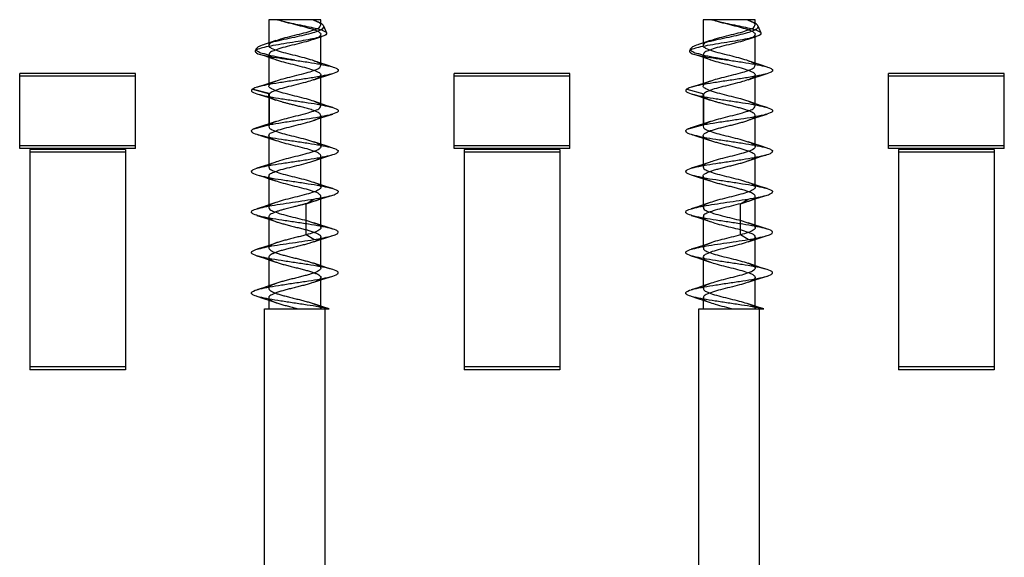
# Model space of a CAD drawing. Header units: millimetres. Extents: x 34 to 284, y 107 to 342.
# Tile 3 of 5: x 81 to 115, y 207 to 226. Entities that reach past the tile are written whole.
import ezdxf

# ---------------------------------------------------------------- set-up
doc = ezdxf.new("R2010")
doc.units = ezdxf.units.MM
doc.header["$LTSCALE"] = 29.133641
doc.layers.get('0').update_dxf_attribs({"linetype": 'CONTINUOUS'})

msp = doc.modelspace()

# ---------------------------------------------------------------- linework, layer by layer
at = {"color": 7}
for p, q in [((89.876, 225.662), (89.876, 224.773)), ((91.676, 225.662), (89.876, 225.662)), ((91.45, 225.635), (91.435, 225.64)), ((91.676, 225.473), (91.676, 225.662)), ((91.768, 225.449), (91.872, 225.204)), ((104.876, 225.662), (104.876, 224.773)), ((106.676, 225.662), (104.876, 225.662)), ((106.449, 225.635), (106.435, 225.64)), ((106.676, 225.473), (106.676, 225.662)), ((106.767, 225.449), (106.872, 225.204)), ((91.676, 224.073), (91.676, 225.152)), ((106.676, 224.073), (106.676, 225.152)), ((89.446, 224.658), (89.411, 224.577)), ((89.876, 224.452), (89.876, 223.374)), ((104.445, 224.658), (104.41, 224.577)), ((104.876, 224.452), (104.876, 223.374)), ((81.275, 221.304), (81.275, 223.804)), ((85.275, 223.804), (81.275, 223.804)), ((85.275, 221.304), (85.275, 223.804)), ((91.676, 222.674), (91.676, 223.753)), ((96.275, 221.304), (96.275, 223.804)), ((100.275, 223.804), (96.275, 223.804)), ((100.275, 221.304), (100.275, 223.804)), ((106.676, 222.674), (106.676, 223.753)), ((111.275, 221.304), (111.275, 223.804)), ((115.275, 223.804), (111.275, 223.804)), ((115.275, 221.304), (115.275, 223.804)), ((81.277, 221.204), (81.277, 223.704)), ((85.277, 223.704), (81.277, 223.704)), ((85.277, 221.204), (85.277, 223.704)), ((96.277, 221.204), (96.277, 223.704)), ((100.277, 223.704), (96.277, 223.704)), ((100.277, 221.204), (100.277, 223.704)), ((111.277, 221.204), (111.277, 223.704)), ((115.277, 223.704), (111.277, 223.704)), ((115.277, 221.204), (115.277, 223.704)), ((89.89, 223.105), (89.309, 223.265)), ((89.314, 223.262), (89.899, 223.102)), ((89.876, 223.051), (89.876, 221.973)), ((89.899, 222.023), (89.899, 223.102)), ((104.313, 223.262), (104.899, 223.102)), ((104.876, 223.052), (104.876, 221.973)), ((104.898, 222.023), (104.898, 223.102)), ((91.676, 221.273), (91.676, 222.352)), ((106.675, 221.273), (106.675, 222.352)), ((89.899, 222.023), (89.314, 221.862)), ((104.899, 222.023), (104.313, 221.862)), ((89.876, 221.652), (89.876, 220.573)), ((104.876, 221.652), (104.876, 220.573)), ((85.275, 221.304), (81.275, 221.304)), ((85.277, 221.204), (81.277, 221.204)), ((81.625, 221.18), (81.625, 213.662)), ((84.925, 221.18), (81.625, 221.18)), ((81.627, 221.08), (81.627, 213.562)), ((84.927, 221.08), (81.627, 221.08)), ((84.925, 221.18), (84.925, 213.662)), ((84.927, 221.08), (84.927, 213.562)), ((100.275, 221.304), (96.275, 221.304)), ((100.277, 221.204), (96.277, 221.204)), ((96.625, 221.18), (96.625, 213.662)), ((99.925, 221.18), (96.625, 221.18)), ((96.627, 221.08), (96.627, 213.562)), ((99.927, 221.08), (96.627, 221.08)), ((99.925, 221.18), (99.925, 213.662)), ((99.927, 221.08), (99.927, 213.562)), ((115.275, 221.304), (111.275, 221.304)), ((115.277, 221.204), (111.277, 221.204)), ((111.625, 221.18), (111.625, 213.662)), ((114.925, 221.18), (111.625, 221.18)), ((111.627, 221.08), (111.627, 213.562)), ((114.927, 221.08), (111.627, 221.08)), ((114.925, 221.18), (114.925, 213.662)), ((114.927, 221.08), (114.927, 213.562)), ((91.676, 219.873), (91.676, 220.952)), ((106.676, 219.873), (106.676, 220.952)), ((89.876, 220.251), (89.876, 219.173)), ((104.876, 220.251), (104.876, 219.173)), ((91.166, 219.302), (91.427, 219.462)), ((91.676, 218.473), (91.676, 219.551)), ((106.166, 219.302), (106.426, 219.462)), ((106.675, 218.473), (106.675, 219.551)), ((91.166, 218.223), (91.166, 219.302)), ((106.166, 218.223), (106.166, 219.302)), ((89.877, 218.853), (89.877, 217.775)), ((104.876, 218.853), (104.876, 217.775)), ((91.427, 218.062), (91.166, 218.223)), ((91.676, 217.075), (91.676, 218.153)), ((106.426, 218.062), (106.166, 218.223)), ((106.675, 217.075), (106.675, 218.153)), ((89.877, 217.454), (89.877, 216.375)), ((104.876, 217.454), (104.876, 216.375)), ((91.675, 215.676), (91.675, 216.754)), ((106.675, 215.676), (106.675, 216.754)), ((89.877, 216.054), (89.877, 215.662)), ((104.877, 216.054), (104.877, 215.662)), ((89.726, 191.362), (89.726, 215.662)), ((89.726, 215.662), (91.968, 215.662)), ((91.826, 191.362), (91.826, 215.662)), ((104.726, 191.362), (104.726, 215.662)), ((104.726, 215.662), (106.967, 215.662)), ((106.826, 191.362), (106.826, 215.662)), ((84.925, 213.662), (81.625, 213.662)), ((84.927, 213.562), (81.627, 213.562)), ((99.925, 213.662), (96.625, 213.662)), ((99.927, 213.562), (96.627, 213.562)), ((114.925, 213.662), (111.625, 213.662)), ((114.927, 213.562), (111.627, 213.562))]:
    msp.add_line(p, q, dxfattribs=at)
for points in [[(90.117, 224.94), (89.924, 224.872), (89.716, 224.804)], [(91.436, 224.985), (91.573, 225.034), (91.709, 225.079)], [(105.117, 224.94), (104.923, 224.872), (104.715, 224.804)], [(106.435, 224.985), (106.572, 225.034), (106.709, 225.079)], [(89.559, 224.471), (89.756, 224.408), (89.942, 224.347), (90.117, 224.285)], [(104.558, 224.471), (104.755, 224.408), (104.941, 224.347), (105.117, 224.285)], [(92.088, 224.025), (91.853, 224.099), (91.635, 224.17), (91.435, 224.24)], [(107.087, 224.025), (106.852, 224.099), (106.634, 224.17), (106.434, 224.24)], [(91.434, 223.584), (91.632, 223.654), (91.85, 223.726), (92.088, 223.8)], [(106.434, 223.584), (106.631, 223.654), (106.85, 223.726), (107.087, 223.8)], [(90.118, 223.54), (89.919, 223.471), (89.702, 223.399), (89.465, 223.325)], [(105.117, 223.54), (104.919, 223.471), (104.701, 223.399), (104.465, 223.325)], [(89.465, 223.099), (89.7, 223.026), (89.915, 222.955), (90.115, 222.885)], [(104.464, 223.1), (104.698, 223.026), (104.918, 222.954), (105.115, 222.885)], [(92.087, 222.625), (91.85, 222.699), (91.633, 222.771), (91.435, 222.84)], [(107.087, 222.625), (106.85, 222.699), (106.632, 222.771), (106.434, 222.84)], [(91.437, 222.185), (91.637, 222.255), (91.854, 222.327), (92.088, 222.4)], [(106.436, 222.185), (106.636, 222.255), (106.854, 222.327), (107.088, 222.4)], [(90.117, 222.14), (89.92, 222.071), (89.702, 221.999), (89.465, 221.925)], [(105.117, 222.14), (104.919, 222.071), (104.701, 221.999), (104.465, 221.925)], [(89.464, 221.7), (89.694, 221.628), (89.912, 221.557), (90.116, 221.485)], [(104.463, 221.7), (104.698, 221.626), (104.915, 221.555), (105.115, 221.485)], [(92.088, 221.225), (91.854, 221.298), (91.636, 221.37), (91.437, 221.439)], [(107.088, 221.225), (106.853, 221.298), (106.636, 221.37), (106.436, 221.439)], [(90.115, 220.739), (89.915, 220.669), (89.698, 220.598), (89.465, 220.525)], [(91.437, 220.785), (91.642, 220.857), (91.852, 220.926), (92.088, 220.999)], [(105.115, 220.739), (104.914, 220.669), (104.697, 220.598), (104.464, 220.525)], [(106.437, 220.785), (106.637, 220.856), (106.854, 220.927), (107.087, 221)], [(89.465, 220.299), (89.701, 220.226), (89.918, 220.154), (90.115, 220.086)], [(92.087, 219.825), (91.851, 219.899), (91.635, 219.97), (91.438, 220.039)], [(104.465, 220.299), (104.706, 220.224), (104.919, 220.154), (105.114, 220.086)], [(107.087, 219.825), (106.851, 219.899), (106.634, 219.97), (106.437, 220.039)], [(90.115, 219.339), (89.912, 219.268), (89.694, 219.197), (89.464, 219.125)], [(91.437, 219.385), (91.639, 219.456), (91.856, 219.527), (92.088, 219.6)], [(105.115, 219.339), (104.911, 219.268), (104.694, 219.197), (104.463, 219.125)], [(106.436, 219.385), (106.638, 219.456), (106.856, 219.527), (107.087, 219.6)], [(89.465, 218.899), (89.7, 218.826), (89.917, 218.755), (90.116, 218.685)], [(92.089, 218.425), (91.856, 218.498), (91.638, 218.569), (91.437, 218.639)], [(104.464, 218.899), (104.699, 218.826), (104.917, 218.755), (105.116, 218.685)], [(107.088, 218.425), (106.855, 218.498), (106.637, 218.569), (106.436, 218.639)], [(91.436, 217.985), (91.634, 218.054), (91.851, 218.125), (92.087, 218.199)], [(106.436, 217.985), (106.633, 218.054), (106.85, 218.125), (107.087, 218.199)], [(90.118, 217.94), (89.921, 217.871), (89.704, 217.8), (89.467, 217.726)], [(105.118, 217.94), (104.92, 217.871), (104.703, 217.8), (104.466, 217.726)], [(89.465, 217.5), (89.698, 217.427), (89.916, 217.355), (90.116, 217.285)], [(104.464, 217.5), (104.698, 217.427), (104.915, 217.355), (105.116, 217.285)], [(92.088, 217.025), (91.85, 217.099), (91.631, 217.171), (91.433, 217.241)], [(107.088, 217.025), (106.85, 217.099), (106.631, 217.171), (106.432, 217.241)], [(91.436, 216.585), (91.638, 216.656), (91.856, 216.727), (92.089, 216.8)], [(106.435, 216.585), (106.637, 216.656), (106.855, 216.727), (107.088, 216.8)], [(90.118, 216.54), (89.913, 216.468), (89.694, 216.397), (89.462, 216.324)], [(105.118, 216.54), (104.913, 216.469), (104.694, 216.397), (104.462, 216.324)], [(89.464, 216.1), (89.695, 216.028), (89.912, 215.956), (90.116, 215.885)], [(104.464, 216.1), (104.694, 216.028), (104.912, 215.956), (105.115, 215.885)], [(91.968, 215.662), (91.775, 215.724), (91.6, 215.782), (91.435, 215.84)], [(106.967, 215.662), (106.775, 215.724), (106.6, 215.782), (106.434, 215.84)]]:
    msp.add_lwpolyline(points, dxfattribs=at)
for points, knots in [([(91.768, 225.448), (91.779, 225.423), (91.744, 225.335), (91.596, 225.274), (91.381, 225.194), (91.089, 225.122), (90.753, 225.047), (90.399, 224.973), (90.062, 224.899), (89.772, 224.825), (89.574, 224.756), (89.462, 224.695), (89.446, 224.658)], [0, 0, 0, 0, 0.033306, 0.092005, 0.186735, 0.309656, 0.449326, 0.597624, 0.741829, 0.862276, 0.951211, 1, 1, 1, 1]), ([(89.9, 222.023), (89.935, 222.062), (90.061, 222.123), (90.285, 222.198), (90.576, 222.274), (90.898, 222.356), (91.21, 222.428), (91.455, 222.518), (91.628, 222.573), (91.699, 222.712), (91.543, 222.799), (91.365, 222.869), (91.088, 222.946), (90.778, 223.024), (90.467, 223.1), (90.187, 223.178), (90.009, 223.25), (89.854, 223.336), (89.923, 223.473), (90.09, 223.527), (90.319, 223.61), (90.613, 223.683), (90.926, 223.762), (91.225, 223.833), (91.459, 223.92), (91.627, 223.973), (91.699, 224.11), (91.547, 224.198), (91.37, 224.267), (91.098, 224.343), (90.791, 224.421), (90.481, 224.496), (90.197, 224.574), (90.015, 224.648), (89.856, 224.731), (89.919, 224.871), (90.086, 224.925), (90.314, 225.009), (90.613, 225.083), (90.928, 225.163), (91.231, 225.234), (91.461, 225.323), (91.636, 225.376), (91.695, 225.519), (91.535, 225.601), (91.439, 225.64), (91.37, 225.662)], [0, 0, 0, 0, 0.015481, 0.040011, 0.070156, 0.104054, 0.138294, 0.164319, 0.1818, 0.190416, 0.202393, 0.223867, 0.252154, 0.285073, 0.318799, 0.347255, 0.36875, 0.380651, 0.389157, 0.406155, 0.431248, 0.461658, 0.495251, 0.526776, 0.552146, 0.569302, 0.577849, 0.589744, 0.610815, 0.638816, 0.671158, 0.704792, 0.733706, 0.755735, 0.767988, 0.776442, 0.79328, 0.817968, 0.849159, 0.883497, 0.914289, 0.940584, 0.957364, 0.965854, 0.978554, 1, 1, 1, 1]), ([(90.184, 225.662), (90.276, 225.632), (90.482, 225.574), (90.798, 225.495), (91.107, 225.42), (91.379, 225.341), (91.552, 225.273), (91.701, 225.183), (91.622, 225.049), (91.458, 224.995), (91.222, 224.912), (90.922, 224.837), (90.603, 224.757), (90.303, 224.685), (90.08, 224.598), (89.911, 224.545), (89.86, 224.405), (90.016, 224.324), (90.197, 224.252), (90.476, 224.176), (90.786, 224.098), (91.096, 224.023), (91.374, 223.943), (91.55, 223.874), (91.703, 223.782), (91.618, 223.646), (91.451, 223.593), (91.205, 223.507), (90.897, 223.431), (90.574, 223.351), (90.281, 223.276), (90.06, 223.199), (89.935, 223.139), (89.9, 223.102)], [0, 0, 0, 0, 0.039198, 0.086047, 0.130733, 0.168608, 0.196776, 0.212581, 0.224417, 0.248184, 0.281916, 0.325166, 0.372431, 0.414381, 0.448491, 0.470585, 0.481723, 0.498665, 0.528192, 0.566824, 0.612146, 0.65759, 0.696137, 0.725062, 0.740921, 0.753329, 0.777407, 0.811874, 0.858021, 0.904939, 0.946147, 0.979153, 1, 1, 1, 1]), ([(90.183, 225.662), (90.261, 225.637), (90.441, 225.59), (90.728, 225.527), (91.038, 225.465), (91.331, 225.403), (91.584, 225.344), (91.756, 225.286), (91.858, 225.238), (91.873, 225.204)], [0, 0, 0, 0, 0.138999, 0.317568, 0.50029, 0.677272, 0.829076, 0.937517, 1, 1, 1, 1]), ([(91.768, 225.448), (91.755, 225.477), (91.686, 225.535), (91.55, 225.599), (91.436, 225.641), (91.371, 225.662)], [0, 0, 0, 0, 0.207962, 0.552584, 1, 1, 1, 1]), ([(106.767, 225.448), (106.778, 225.423), (106.744, 225.335), (106.596, 225.274), (106.38, 225.194), (106.088, 225.122), (105.753, 225.047), (105.398, 224.973), (105.061, 224.899), (104.771, 224.825), (104.574, 224.756), (104.461, 224.695), (104.445, 224.658)], [0, 0, 0, 0, 0.033306, 0.092005, 0.186735, 0.309656, 0.449326, 0.597624, 0.741829, 0.862276, 0.951211, 1, 1, 1, 1]), ([(104.899, 222.023), (104.935, 222.062), (105.061, 222.123), (105.284, 222.198), (105.575, 222.274), (105.897, 222.356), (106.209, 222.428), (106.455, 222.518), (106.627, 222.573), (106.698, 222.712), (106.543, 222.799), (106.364, 222.869), (106.087, 222.946), (105.777, 223.024), (105.467, 223.1), (105.186, 223.178), (105.008, 223.25), (104.854, 223.336), (104.923, 223.473), (105.089, 223.527), (105.319, 223.61), (105.613, 223.683), (105.926, 223.762), (106.225, 223.833), (106.459, 223.92), (106.627, 223.973), (106.698, 224.11), (106.546, 224.198), (106.37, 224.267), (106.097, 224.343), (105.791, 224.421), (105.48, 224.496), (105.196, 224.574), (105.015, 224.648), (104.855, 224.731), (104.918, 224.871), (105.085, 224.925), (105.314, 225.009), (105.612, 225.083), (105.927, 225.163), (106.23, 225.234), (106.461, 225.323), (106.635, 225.376), (106.695, 225.519), (106.534, 225.601), (106.438, 225.64), (106.37, 225.662)], [0, 0, 0, 0, 0.015481, 0.040011, 0.070156, 0.104054, 0.138294, 0.164319, 0.1818, 0.190416, 0.202393, 0.223867, 0.252154, 0.285073, 0.318799, 0.347255, 0.36875, 0.380651, 0.389157, 0.406155, 0.431248, 0.461658, 0.495251, 0.526776, 0.552146, 0.569302, 0.577849, 0.589744, 0.610815, 0.638816, 0.671158, 0.704792, 0.733706, 0.755735, 0.767988, 0.776442, 0.79328, 0.817968, 0.849159, 0.883497, 0.914289, 0.940584, 0.957364, 0.965854, 0.978554, 1, 1, 1, 1]), ([(105.183, 225.662), (105.275, 225.632), (105.481, 225.574), (105.797, 225.495), (106.107, 225.42), (106.379, 225.341), (106.551, 225.273), (106.701, 225.183), (106.621, 225.049), (106.457, 224.995), (106.221, 224.912), (105.921, 224.837), (105.603, 224.757), (105.303, 224.685), (105.079, 224.598), (104.911, 224.545), (104.859, 224.405), (105.016, 224.324), (105.197, 224.252), (105.476, 224.176), (105.786, 224.098), (106.096, 224.023), (106.373, 223.943), (106.549, 223.874), (106.702, 223.782), (106.617, 223.646), (106.45, 223.593), (106.204, 223.507), (105.896, 223.431), (105.573, 223.351), (105.28, 223.276), (105.06, 223.199), (104.935, 223.139), (104.899, 223.102)], [0, 0, 0, 0, 0.039198, 0.086047, 0.130733, 0.168608, 0.196776, 0.212581, 0.224417, 0.248184, 0.281916, 0.325166, 0.372431, 0.414381, 0.448491, 0.470585, 0.481723, 0.498665, 0.528192, 0.566824, 0.612146, 0.65759, 0.696137, 0.725062, 0.740921, 0.753329, 0.777407, 0.811874, 0.858021, 0.904939, 0.946147, 0.979153, 1, 1, 1, 1]), ([(105.182, 225.662), (105.26, 225.637), (105.441, 225.59), (105.727, 225.527), (106.037, 225.465), (106.33, 225.403), (106.583, 225.344), (106.756, 225.286), (106.858, 225.238), (106.872, 225.204)], [0, 0, 0, 0, 0.138999, 0.317568, 0.50029, 0.677272, 0.829076, 0.937517, 1, 1, 1, 1]), ([(106.767, 225.448), (106.755, 225.477), (106.686, 225.535), (106.549, 225.599), (106.435, 225.641), (106.37, 225.662)], [0, 0, 0, 0, 0.207962, 0.552584, 1, 1, 1, 1]), ([(91.873, 225.204), (91.882, 225.183), (91.822, 225.107), (91.677, 225.073), (91.446, 225.006), (91.143, 224.952), (90.786, 224.891), (90.406, 224.831), (90.046, 224.771), (89.739, 224.712), (89.542, 224.655), (89.425, 224.61), (89.411, 224.577)], [0, 0, 0, 0, 0.027067, 0.085942, 0.180298, 0.302969, 0.445018, 0.60045, 0.749689, 0.871939, 0.958056, 1, 1, 1, 1]), ([(106.872, 225.204), (106.881, 225.183), (106.822, 225.107), (106.676, 225.073), (106.445, 225.006), (106.142, 224.952), (105.786, 224.891), (105.406, 224.831), (105.045, 224.771), (104.738, 224.712), (104.542, 224.655), (104.425, 224.61), (104.41, 224.577)], [0, 0, 0, 0, 0.027067, 0.085942, 0.180298, 0.302969, 0.445018, 0.60045, 0.749689, 0.871939, 0.958056, 1, 1, 1, 1]), ([(89.411, 224.577), (89.401, 224.553), (89.498, 224.472), (89.668, 224.446), (89.967, 224.375), (90.344, 224.322), (90.625, 224.283), (90.776, 224.262)], [0, 0, 0, 0, 0.054999, 0.191031, 0.405222, 0.678844, 1, 1, 1, 1]), ([(90.776, 224.262), (90.627, 224.288), (90.349, 224.336), (89.972, 224.405), (89.687, 224.49), (89.502, 224.535), (89.434, 224.632), (89.446, 224.658)], [0, 0, 0, 0, 0.31812, 0.592593, 0.806647, 0.939989, 1, 1, 1, 1]), ([(104.41, 224.577), (104.4, 224.553), (104.497, 224.472), (104.668, 224.446), (104.966, 224.375), (105.343, 224.322), (105.624, 224.283), (105.776, 224.262)], [0, 0, 0, 0, 0.054999, 0.191031, 0.405222, 0.678844, 1, 1, 1, 1]), ([(105.776, 224.262), (105.627, 224.288), (105.349, 224.336), (104.972, 224.405), (104.686, 224.49), (104.502, 224.535), (104.434, 224.632), (104.445, 224.658)], [0, 0, 0, 0, 0.31812, 0.592593, 0.806647, 0.939989, 1, 1, 1, 1]), ([(90.776, 224.263), (90.933, 224.239), (91.229, 224.195), (91.632, 224.131), (91.962, 224.061), (92.156, 224.01), (92.276, 223.946), (92.276, 223.912)], [0, 0, 0, 0, 0.304945, 0.575059, 0.792517, 0.935898, 1, 1, 1, 1]), ([(105.776, 224.263), (105.932, 224.239), (106.229, 224.195), (106.631, 224.131), (106.962, 224.061), (107.156, 224.01), (107.275, 223.946), (107.276, 223.912)], [0, 0, 0, 0, 0.304945, 0.575059, 0.792517, 0.935898, 1, 1, 1, 1]), ([(92.276, 223.912), (92.277, 223.876), (92.142, 223.811), (91.938, 223.757), (91.583, 223.686), (91.161, 223.62), (90.694, 223.55), (90.237, 223.482), (89.836, 223.415), (89.533, 223.348), (89.367, 223.298), (89.314, 223.262)], [0, 0, 0, 0, 0.035386, 0.114095, 0.231451, 0.378604, 0.538164, 0.69414, 0.832713, 0.937472, 1, 1, 1, 1]), ([(107.276, 223.912), (107.276, 223.876), (107.141, 223.811), (106.937, 223.757), (106.583, 223.686), (106.161, 223.62), (105.693, 223.55), (105.237, 223.482), (104.835, 223.415), (104.533, 223.348), (104.366, 223.298), (104.313, 223.262)], [0, 0, 0, 0, 0.035386, 0.114095, 0.231451, 0.378604, 0.538164, 0.69414, 0.832713, 0.937472, 1, 1, 1, 1]), ([(89.314, 223.263), (89.314, 223.264), (89.31, 223.26), (89.308, 223.258), (89.304, 223.256), (89.301, 223.253), (89.298, 223.25), (89.294, 223.247), (89.291, 223.244), (89.288, 223.24), (89.285, 223.236), (89.282, 223.232), (89.28, 223.228), (89.278, 223.223), (89.277, 223.218), (89.276, 223.214), (89.276, 223.212)], [0, 0, 0, 0, 0.04818, 0.126108, 0.182902, 0.252908, 0.323327, 0.390994, 0.460385, 0.531981, 0.604959, 0.679259, 0.7551, 0.833031, 0.914094, 1, 1, 1, 1]), ([(89.276, 223.212), (89.276, 223.178), (89.401, 223.114), (89.597, 223.062), (89.931, 222.993), (90.331, 222.929), (90.778, 222.862), (91.224, 222.796), (91.625, 222.731), (91.958, 222.663), (92.152, 222.611), (92.276, 222.547), (92.276, 222.512)], [0, 0, 0, 0, 0.032963, 0.106063, 0.216047, 0.351279, 0.500297, 0.649743, 0.785534, 0.894284, 0.966962, 1, 1, 1, 1]), ([(91.166, 219.302), (91.257, 219.326), (91.412, 219.376), (91.583, 219.435), (91.706, 219.546), (91.594, 219.666), (91.421, 219.723), (91.164, 219.807), (90.858, 219.881), (90.543, 219.96), (90.252, 220.034), (90.048, 220.114), (89.882, 220.177), (89.88, 220.324), (90.045, 220.388), (90.244, 220.467), (90.53, 220.54), (90.842, 220.618), (91.147, 220.693), (91.409, 220.775), (91.58, 220.834), (91.706, 220.944), (91.598, 221.063), (91.431, 221.119), (91.181, 221.202), (90.881, 221.275), (90.567, 221.354), (90.275, 221.427), (90.062, 221.509), (89.895, 221.567), (89.869, 221.713), (90.032, 221.784), (90.224, 221.86), (90.51, 221.935), (90.823, 222.013), (91.13, 222.089), (91.396, 222.168), (91.569, 222.233), (91.699, 222.327), (91.635, 222.437), (91.521, 222.484), (91.376, 222.542), (91.211, 222.59), (91.044, 222.635), (90.883, 222.675), (90.735, 222.712), (90.601, 222.745), (90.482, 222.776), (90.379, 222.803), (90.289, 222.829), (90.211, 222.852), (90.146, 222.874), (90.092, 222.894), (90.047, 222.912), (90.01, 222.928), (89.98, 222.943), (89.956, 222.957), (89.936, 222.97), (89.92, 222.981), (89.908, 222.992), (89.899, 223.001), (89.891, 223.01), (89.886, 223.018), (89.882, 223.026), (89.879, 223.033), (89.878, 223.039), (89.877, 223.045), (89.876, 223.05), (89.877, 223.055), (89.877, 223.059), (89.878, 223.063), (89.879, 223.067), (89.88, 223.07), (89.881, 223.074), (89.882, 223.077), (89.884, 223.08), (89.886, 223.083), (89.887, 223.086), (89.89, 223.089), (89.892, 223.092), (89.893, 223.095), (89.897, 223.096), (89.898, 223.103), (89.899, 223.102)], [0, 0, 0, 0, 0.026771, 0.045289, 0.055233, 0.064808, 0.083225, 0.1096, 0.140901, 0.173477, 0.202779, 0.225327, 0.23923, 0.247062, 0.260685, 0.282933, 0.31165, 0.343738, 0.375167, 0.401827, 0.420499, 0.430557, 0.439931, 0.457618, 0.48326, 0.514057, 0.54625, 0.575828, 0.599123, 0.613772, 0.621685, 0.63462, 0.656305, 0.684986, 0.717288, 0.748767, 0.775767, 0.795051, 0.805398, 0.813113, 0.825185, 0.840721, 0.857593, 0.874326, 0.890204, 0.904885, 0.91807, 0.929701, 0.939856, 0.948743, 0.956409, 0.962935, 0.968381, 0.972928, 0.97674, 0.979921, 0.982561, 0.984752, 0.986573, 0.988087, 0.989356, 0.990428, 0.991344, 0.992136, 0.992827, 0.993438, 0.993985, 0.994479, 0.99493, 0.995347, 0.995736, 0.996101, 0.99645, 0.996786, 0.997115, 0.997441, 0.99777, 0.998101, 0.99844, 0.998804, 0.999152, 0.999432, 1, 1, 1, 1]), ([(104.313, 223.262), (104.311, 223.262), (104.308, 223.26), (104.305, 223.258), (104.302, 223.255), (104.3, 223.252), (104.297, 223.249), (104.294, 223.246), (104.29, 223.243), (104.287, 223.24), (104.284, 223.236), (104.281, 223.232), (104.279, 223.228), (104.277, 223.223), (104.276, 223.218), (104.276, 223.214), (104.276, 223.213)], [0, 0, 0, 0, 0.091536, 0.151117, 0.193892, 0.27155, 0.322905, 0.387741, 0.463442, 0.54164, 0.61738, 0.69122, 0.764492, 0.839041, 0.917241, 1, 1, 1, 1]), ([(104.276, 223.213), (104.276, 223.178), (104.4, 223.113), (104.599, 223.061), (104.933, 222.992), (105.334, 222.928), (105.78, 222.862), (106.226, 222.795), (106.625, 222.731), (106.958, 222.663), (107.151, 222.611), (107.276, 222.547), (107.276, 222.512)], [0, 0, 0, 0, 0.033244, 0.106811, 0.217185, 0.352541, 0.501418, 0.650531, 0.785946, 0.894414, 0.966972, 1, 1, 1, 1]), ([(106.166, 219.302), (106.214, 219.315), (106.303, 219.34), (106.426, 219.38), (106.528, 219.42), (106.605, 219.46), (106.657, 219.499), (106.682, 219.549), (106.662, 219.599), (106.612, 219.638), (106.539, 219.678), (106.44, 219.718), (106.318, 219.759), (106.177, 219.799), (106.023, 219.84), (105.862, 219.88), (105.697, 219.921), (105.535, 219.962), (105.381, 220.002), (105.239, 220.043), (105.117, 220.083), (105.016, 220.123), (104.942, 220.164), (104.891, 220.203), (104.869, 220.253), (104.893, 220.302), (104.944, 220.342), (105.02, 220.382), (105.121, 220.421), (105.244, 220.462), (105.386, 220.502), (105.542, 220.543), (105.705, 220.584), (105.87, 220.625), (106.031, 220.665), (106.184, 220.706), (106.324, 220.747), (106.445, 220.787), (106.543, 220.827), (106.616, 220.867), (106.664, 220.907), (106.682, 220.958), (106.655, 221.006), (106.601, 221.045), (106.522, 221.086), (106.418, 221.126), (106.293, 221.166), (106.151, 221.206), (105.995, 221.247), (105.831, 221.288), (105.666, 221.329), (105.504, 221.37), (105.352, 221.41), (105.215, 221.45), (105.097, 221.491), (105.001, 221.531), (104.93, 221.571), (104.884, 221.611), (104.87, 221.662), (104.9, 221.709), (104.955, 221.748), (105.036, 221.789), (105.142, 221.829), (105.269, 221.869), (105.412, 221.91), (105.568, 221.95), (105.73, 221.99), (105.896, 222.031), (106.057, 222.072), (106.209, 222.113), (106.345, 222.153), (106.461, 222.193), (106.556, 222.233), (106.624, 222.273), (106.669, 222.314), (106.68, 222.366), (106.648, 222.412), (106.592, 222.451), (106.51, 222.491), (106.404, 222.531), (106.277, 222.571), (106.133, 222.611), (105.977, 222.652), (105.813, 222.692), (105.65, 222.733), (105.497, 222.771), (105.363, 222.807), (105.254, 222.839), (105.166, 222.867), (105.096, 222.892), (105.041, 222.914), (104.998, 222.934), (104.964, 222.952), (104.938, 222.968), (104.919, 222.982), (104.904, 222.995), (104.893, 223.007), (104.885, 223.018), (104.88, 223.028), (104.877, 223.038), (104.876, 223.046), (104.876, 223.054), (104.876, 223.06), (104.878, 223.067), (104.88, 223.072), (104.882, 223.078), (104.885, 223.083), (104.887, 223.088), (104.89, 223.091), (104.893, 223.094), (104.896, 223.097), (104.898, 223.1), (104.899, 223.101)], [0, 0, 0, 0, 0.014109, 0.02649, 0.036862, 0.045096, 0.051143, 0.055429, 0.059569, 0.065275, 0.073191, 0.08337, 0.095689, 0.109775, 0.125056, 0.141029, 0.157251, 0.173279, 0.18866, 0.202782, 0.21517, 0.225446, 0.233461, 0.239287, 0.243489, 0.247731, 0.253658, 0.26179, 0.272164, 0.284535, 0.29872, 0.314149, 0.330335, 0.346624, 0.362595, 0.377747, 0.39171, 0.403939, 0.414131, 0.421946, 0.42755, 0.431623, 0.435963, 0.4421, 0.45055, 0.461196, 0.473783, 0.487919, 0.503366, 0.519545, 0.536019, 0.55199, 0.567038, 0.580678, 0.592653, 0.602602, 0.610327, 0.615759, 0.619765, 0.624146, 0.630406, 0.638941, 0.649831, 0.662627, 0.67694, 0.692279, 0.708367, 0.724667, 0.740745, 0.755794, 0.769429, 0.781183, 0.790919, 0.798443, 0.803816, 0.807796, 0.812285, 0.818663, 0.827311, 0.838159, 0.850943, 0.865313, 0.880793, 0.896877, 0.913242, 0.928773, 0.94189, 0.952541, 0.961166, 0.96811, 0.973667, 0.978107, 0.981659, 0.984505, 0.986793, 0.988641, 0.99015, 0.991398, 0.992451, 0.993357, 0.99415, 0.994855, 0.995494, 0.996084, 0.996652, 0.997216, 0.997783, 0.998309, 0.998732, 0.99909, 0.999452, 1, 1, 1, 1]), ([(92.276, 222.512), (92.276, 222.477), (92.144, 222.411), (91.938, 222.357), (91.584, 222.286), (91.162, 222.22), (90.696, 222.151), (90.241, 222.082), (89.839, 222.016), (89.537, 221.948), (89.368, 221.898), (89.314, 221.862)], [0, 0, 0, 0, 0.035133, 0.113797, 0.232169, 0.377923, 0.53725, 0.693368, 0.830894, 0.936271, 1, 1, 1, 1]), ([(107.276, 222.512), (107.275, 222.477), (107.143, 222.411), (106.937, 222.357), (106.583, 222.286), (106.162, 222.22), (105.696, 222.151), (105.241, 222.082), (104.839, 222.016), (104.536, 221.948), (104.367, 221.898), (104.313, 221.862)], [0, 0, 0, 0, 0.035133, 0.113797, 0.232169, 0.377923, 0.53725, 0.693368, 0.830894, 0.936271, 1, 1, 1, 1]), ([(89.276, 221.812), (89.276, 221.818), (89.28, 221.831), (89.294, 221.848), (89.306, 221.857), (89.314, 221.862)], [0, 0, 0, 0, 0.266008, 0.588438, 1, 1, 1, 1]), ([(89.276, 221.812), (89.276, 221.779), (89.399, 221.714), (89.594, 221.662), (89.93, 221.593), (90.334, 221.529), (90.783, 221.461), (91.232, 221.394), (91.633, 221.33), (91.964, 221.261), (92.157, 221.21), (92.276, 221.145), (92.276, 221.112)], [0, 0, 0, 0, 0.032383, 0.10506, 0.215398, 0.352007, 0.50231, 0.652281, 0.788194, 0.897012, 0.968145, 1, 1, 1, 1]), ([(89.899, 222.023), (89.881, 222.002), (89.871, 221.91), (90.03, 221.842), (90.224, 221.764), (90.509, 221.69), (90.822, 221.611), (91.132, 221.536), (91.4, 221.454), (91.575, 221.392), (91.705, 221.286), (91.604, 221.162), (91.433, 221.107), (91.18, 221.022), (90.874, 220.948), (90.559, 220.869), (90.266, 220.795), (90.057, 220.713), (89.889, 220.654), (89.874, 220.506), (90.041, 220.438), (90.24, 220.359), (90.53, 220.284), (90.844, 220.206), (91.15, 220.131), (91.411, 220.049), (91.582, 219.99), (91.707, 219.878), (91.593, 219.758), (91.42, 219.702), (91.163, 219.618), (90.856, 219.543), (90.541, 219.464), (90.249, 219.39), (90.046, 219.31), (89.878, 219.245), (89.884, 219.096), (90.052, 219.035), (90.257, 218.954), (90.55, 218.88), (90.867, 218.8), (91.173, 218.726), (91.427, 218.642), (91.597, 218.586), (91.706, 218.467), (91.582, 218.356), (91.411, 218.297), (91.256, 218.248), (91.166, 218.223)], [0, 0, 0, 0, 0.007981, 0.020911, 0.042773, 0.071148, 0.103639, 0.135527, 0.162918, 0.182142, 0.192319, 0.201411, 0.219174, 0.245503, 0.276883, 0.309373, 0.338865, 0.361931, 0.376293, 0.384238, 0.397729, 0.420139, 0.449356, 0.4817, 0.513107, 0.53968, 0.558396, 0.56845, 0.578098, 0.596455, 0.623001, 0.654383, 0.686866, 0.716437, 0.739122, 0.752804, 0.760703, 0.774802, 0.79757, 0.827026, 0.859829, 0.891247, 0.917395, 0.935355, 0.944703, 0.95477, 0.973364, 1, 1, 1, 1]), ([(104.276, 221.812), (104.276, 221.818), (104.279, 221.831), (104.293, 221.848), (104.306, 221.857), (104.313, 221.862)], [0, 0, 0, 0, 0.266008, 0.588438, 1, 1, 1, 1]), ([(104.276, 221.812), (104.276, 221.779), (104.398, 221.714), (104.594, 221.662), (104.929, 221.593), (105.333, 221.529), (105.782, 221.461), (106.231, 221.394), (106.632, 221.33), (106.963, 221.261), (107.157, 221.21), (107.276, 221.145), (107.276, 221.112)], [0, 0, 0, 0, 0.032383, 0.10506, 0.215398, 0.352007, 0.50231, 0.652281, 0.788194, 0.897012, 0.968145, 1, 1, 1, 1]), ([(104.899, 222.023), (104.88, 222.002), (104.87, 221.91), (105.029, 221.842), (105.223, 221.764), (105.508, 221.69), (105.821, 221.611), (106.132, 221.536), (106.4, 221.454), (106.574, 221.392), (106.704, 221.286), (106.604, 221.162), (106.432, 221.107), (106.179, 221.022), (105.873, 220.948), (105.558, 220.869), (105.265, 220.795), (105.057, 220.713), (104.888, 220.654), (104.873, 220.506), (105.041, 220.438), (105.24, 220.359), (105.53, 220.284), (105.844, 220.206), (106.149, 220.131), (106.41, 220.049), (106.581, 219.99), (106.706, 219.878), (106.592, 219.758), (106.42, 219.702), (106.162, 219.618), (105.856, 219.543), (105.54, 219.464), (105.248, 219.39), (105.045, 219.31), (104.878, 219.245), (104.883, 219.096), (105.051, 219.035), (105.257, 218.954), (105.55, 218.88), (105.866, 218.8), (106.172, 218.726), (106.427, 218.642), (106.596, 218.586), (106.705, 218.467), (106.581, 218.356), (106.411, 218.297), (106.256, 218.248), (106.166, 218.223)], [0, 0, 0, 0, 0.007981, 0.020911, 0.042773, 0.071148, 0.103639, 0.135527, 0.162918, 0.182142, 0.192319, 0.201411, 0.219174, 0.245503, 0.276883, 0.309373, 0.338865, 0.361931, 0.376293, 0.384238, 0.397729, 0.420139, 0.449356, 0.4817, 0.513107, 0.53968, 0.558396, 0.56845, 0.578098, 0.596455, 0.623001, 0.654383, 0.686866, 0.716437, 0.739122, 0.752804, 0.760703, 0.774802, 0.79757, 0.827026, 0.859829, 0.891247, 0.917395, 0.935355, 0.944703, 0.95477, 0.973364, 1, 1, 1, 1]), ([(89.276, 220.412), (89.276, 220.446), (89.4, 220.511), (89.595, 220.563), (89.929, 220.632), (90.33, 220.696), (90.776, 220.762), (91.222, 220.829), (91.622, 220.893), (91.956, 220.962), (92.151, 221.014), (92.276, 221.078), (92.276, 221.112)], [0, 0, 0, 0, 0.032905, 0.105672, 0.215169, 0.350876, 0.50028, 0.649106, 0.784366, 0.893653, 0.966806, 1, 1, 1, 1]), ([(104.276, 220.412), (104.276, 220.446), (104.4, 220.511), (104.595, 220.563), (104.929, 220.632), (105.329, 220.696), (105.776, 220.762), (106.222, 220.829), (106.621, 220.893), (106.955, 220.962), (107.15, 221.014), (107.276, 221.078), (107.276, 221.112)], [0, 0, 0, 0, 0.032905, 0.105672, 0.215169, 0.350876, 0.50028, 0.649106, 0.784366, 0.893653, 0.966806, 1, 1, 1, 1]), ([(89.276, 220.412), (89.276, 220.378), (89.399, 220.315), (89.592, 220.263), (89.923, 220.194), (90.323, 220.13), (90.773, 220.063), (91.223, 219.996), (91.625, 219.931), (91.959, 219.863), (92.153, 219.81), (92.276, 219.747), (92.276, 219.712)], [0, 0, 0, 0, 0.032778, 0.104576, 0.212656, 0.348479, 0.498566, 0.649598, 0.78605, 0.894855, 0.967078, 1, 1, 1, 1]), ([(104.276, 220.412), (104.276, 220.378), (104.398, 220.315), (104.591, 220.263), (104.922, 220.194), (105.323, 220.13), (105.772, 220.063), (106.222, 219.996), (106.625, 219.931), (106.958, 219.863), (107.152, 219.81), (107.276, 219.747), (107.276, 219.712)], [0, 0, 0, 0, 0.032778, 0.104576, 0.212656, 0.348479, 0.498566, 0.649598, 0.78605, 0.894855, 0.967078, 1, 1, 1, 1]), ([(91.427, 219.462), (91.543, 219.482), (91.749, 219.516), (92.021, 219.579), (92.183, 219.625), (92.276, 219.684), (92.276, 219.712)], [0, 0, 0, 0, 0.393402, 0.703155, 0.905262, 1, 1, 1, 1]), ([(106.426, 219.462), (106.543, 219.482), (106.749, 219.516), (107.021, 219.579), (107.182, 219.625), (107.276, 219.684), (107.276, 219.712)], [0, 0, 0, 0, 0.393402, 0.703155, 0.905262, 1, 1, 1, 1]), ([(89.276, 219.012), (89.276, 219.042), (89.376, 219.102), (89.545, 219.15), (89.831, 219.214), (90.185, 219.273), (90.59, 219.335), (91.01, 219.397), (91.29, 219.44), (91.427, 219.462)], [0, 0, 0, 0, 0.04018, 0.126642, 0.258729, 0.425563, 0.615769, 0.812475, 1, 1, 1, 1]), ([(104.276, 219.012), (104.276, 219.042), (104.376, 219.102), (104.545, 219.15), (104.83, 219.214), (105.184, 219.273), (105.589, 219.335), (106.009, 219.397), (106.29, 219.44), (106.426, 219.462)], [0, 0, 0, 0, 0.04018, 0.126642, 0.258729, 0.425563, 0.615769, 0.812475, 1, 1, 1, 1]), ([(92.276, 218.312), (92.276, 218.346), (92.156, 218.41), (91.963, 218.461), (91.633, 218.53), (91.235, 218.594), (90.788, 218.661), (90.339, 218.728), (89.935, 218.792), (89.597, 218.861), (89.401, 218.914), (89.276, 218.978), (89.276, 219.012)], [0, 0, 0, 0, 0.032268, 0.10348, 0.211916, 0.346833, 0.495814, 0.646054, 0.783151, 0.893822, 0.967059, 1, 1, 1, 1]), ([(91.166, 219.302), (91.156, 219.299), (91.133, 219.292), (91.097, 219.283), (91.057, 219.272), (91.012, 219.26), (90.962, 219.247), (90.907, 219.233), (90.845, 219.218), (90.777, 219.201), (90.701, 219.182), (90.617, 219.162), (90.525, 219.138), (90.424, 219.112), (90.318, 219.083), (90.208, 219.049), (90.101, 219.012), (90.006, 218.972), (89.934, 218.932), (89.886, 218.894), (89.871, 218.843), (89.9, 218.796), (89.955, 218.756), (90.035, 218.715), (90.137, 218.676), (90.259, 218.637), (90.397, 218.598), (90.552, 218.557), (90.717, 218.515), (90.884, 218.474), (91.045, 218.435), (91.193, 218.395), (91.329, 218.354), (91.447, 218.314), (91.546, 218.273), (91.618, 218.233), (91.667, 218.194), (91.681, 218.142), (91.65, 218.095), (91.595, 218.055), (91.515, 218.014), (91.41, 217.975), (91.285, 217.935), (91.141, 217.894), (90.984, 217.852), (90.818, 217.811), (90.653, 217.77), (90.493, 217.731), (90.345, 217.691), (90.21, 217.65), (90.092, 217.608), (89.996, 217.568), (89.928, 217.529), (89.882, 217.489), (89.873, 217.438), (89.906, 217.392), (89.963, 217.351), (90.046, 217.311), (90.15, 217.272), (90.274, 217.233), (90.416, 217.192), (90.574, 217.151), (90.739, 217.11), (90.906, 217.069), (91.066, 217.029), (91.214, 216.989), (91.348, 216.948), (91.465, 216.907), (91.56, 216.866), (91.627, 216.827), (91.673, 216.786), (91.678, 216.733), (91.643, 216.688), (91.584, 216.648), (91.5, 216.608), (91.393, 216.569), (91.265, 216.529), (91.118, 216.488), (90.958, 216.446), (90.792, 216.405), (90.628, 216.365), (90.471, 216.325), (90.325, 216.285), (90.192, 216.244), (90.077, 216.203), (89.985, 216.162), (89.92, 216.124), (89.878, 216.083), (89.875, 216.031), (89.912, 215.987), (89.972, 215.946), (90.058, 215.906), (90.166, 215.867), (90.295, 215.826), (90.441, 215.786), (90.6, 215.745), (90.766, 215.703), (90.878, 215.676), (90.934, 215.662)], [0, 0, 0, 0, 0.003201, 0.006756, 0.010712, 0.015114, 0.020013, 0.025464, 0.031529, 0.03827, 0.045748, 0.054024, 0.063138, 0.073086, 0.083743, 0.094908, 0.10614, 0.116363, 0.124323, 0.129779, 0.133699, 0.138113, 0.144546, 0.153253, 0.163773, 0.175945, 0.189803, 0.205237, 0.221955, 0.238723, 0.254623, 0.269396, 0.282995, 0.295143, 0.3055, 0.313469, 0.318996, 0.322996, 0.327525, 0.333942, 0.342623, 0.35337, 0.365994, 0.380368, 0.396279, 0.412879, 0.429399, 0.445222, 0.459991, 0.473595, 0.48581, 0.495827, 0.503359, 0.508587, 0.512513, 0.517138, 0.523832, 0.532705, 0.543422, 0.555885, 0.570107, 0.585799, 0.602569, 0.619236, 0.635082, 0.649826, 0.663389, 0.67535, 0.685338, 0.692865, 0.698052, 0.702009, 0.706831, 0.713596, 0.722547, 0.733505, 0.746389, 0.761053, 0.777229, 0.793886, 0.810212, 0.825736, 0.840299, 0.853761, 0.865768, 0.875419, 0.882546, 0.887468, 0.891367, 0.89617, 0.903087, 0.912216, 0.923299, 0.936263, 0.950984, 0.966921, 0.98347, 1, 1, 1, 1]), ([(107.276, 218.312), (107.275, 218.346), (107.156, 218.41), (106.962, 218.461), (106.633, 218.53), (106.234, 218.594), (105.787, 218.661), (105.338, 218.728), (104.934, 218.792), (104.597, 218.861), (104.4, 218.914), (104.276, 218.978), (104.276, 219.012)], [0, 0, 0, 0, 0.032268, 0.10348, 0.211916, 0.346833, 0.495814, 0.646054, 0.783151, 0.893822, 0.967059, 1, 1, 1, 1]), ([(106.166, 219.302), (106.06, 219.272), (105.841, 219.217), (105.529, 219.14), (105.239, 219.065), (105.045, 218.985), (104.863, 218.915), (104.904, 218.759), (105.079, 218.703), (105.301, 218.619), (105.598, 218.545), (105.911, 218.467), (106.213, 218.395), (106.449, 218.306), (106.624, 218.256), (106.699, 218.115), (106.546, 218.027), (106.371, 217.959), (106.101, 217.882), (105.795, 217.805), (105.486, 217.73), (105.207, 217.653), (105.024, 217.579), (104.859, 217.503), (104.91, 217.359), (105.077, 217.303), (105.299, 217.22), (105.592, 217.147), (105.904, 217.069), (106.2, 216.998), (106.44, 216.911), (106.611, 216.861), (106.703, 216.727), (106.558, 216.629), (106.383, 216.564), (106.112, 216.484), (105.805, 216.408), (105.493, 216.332), (105.21, 216.254), (105.024, 216.18), (104.858, 216.102), (104.915, 215.955), (105.084, 215.9), (105.312, 215.816), (105.609, 215.742), (105.823, 215.69), (105.933, 215.662)], [0, 0, 0, 0, 0.031768, 0.064764, 0.093437, 0.116066, 0.1304, 0.138715, 0.154963, 0.179144, 0.209099, 0.242074, 0.272721, 0.298168, 0.315327, 0.323906, 0.336116, 0.355799, 0.382861, 0.415108, 0.447221, 0.47505, 0.496549, 0.509119, 0.517394, 0.533169, 0.557054, 0.586929, 0.619626, 0.649985, 0.67487, 0.692812, 0.701733, 0.713129, 0.73287, 0.76006, 0.792552, 0.824602, 0.853155, 0.875041, 0.887387, 0.89616, 0.912162, 0.936503, 0.967218, 1, 1, 1, 1]), ([(91.427, 218.062), (91.544, 218.082), (91.749, 218.116), (92.021, 218.179), (92.182, 218.225), (92.276, 218.284), (92.276, 218.312)], [0, 0, 0, 0, 0.394713, 0.702502, 0.904509, 1, 1, 1, 1]), ([(106.426, 218.062), (106.543, 218.082), (106.749, 218.116), (107.021, 218.179), (107.181, 218.225), (107.276, 218.284), (107.276, 218.312)], [0, 0, 0, 0, 0.394713, 0.702502, 0.904509, 1, 1, 1, 1]), ([(89.276, 217.612), (89.276, 217.642), (89.377, 217.702), (89.546, 217.75), (89.832, 217.814), (90.185, 217.873), (90.591, 217.935), (91.01, 217.996), (91.291, 218.04), (91.427, 218.062)], [0, 0, 0, 0, 0.039922, 0.126881, 0.258729, 0.426164, 0.615812, 0.813336, 1, 1, 1, 1]), ([(91.166, 218.223), (91.114, 218.209), (91.006, 218.181), (90.841, 218.14), (90.675, 218.099), (90.514, 218.057), (90.362, 218.017), (90.224, 217.977), (90.104, 217.937), (90.005, 217.896), (89.934, 217.854), (89.886, 217.815), (89.871, 217.764), (89.902, 217.718), (89.958, 217.678), (90.039, 217.637), (90.143, 217.596), (90.268, 217.556), (90.411, 217.516), (90.57, 217.476), (90.735, 217.434), (90.901, 217.393), (91.059, 217.352), (91.206, 217.313), (91.34, 217.274), (91.457, 217.233), (91.554, 217.192), (91.623, 217.152), (91.67, 217.111), (91.68, 217.059), (91.646, 217.014), (91.589, 216.975), (91.505, 216.933), (91.399, 216.892), (91.273, 216.852), (91.128, 216.813), (90.969, 216.772), (90.803, 216.73), (90.637, 216.689), (90.478, 216.648), (90.329, 216.608), (90.195, 216.568), (90.08, 216.527), (89.986, 216.486), (89.921, 216.446), (89.878, 216.405), (89.875, 216.352), (89.914, 216.309), (89.974, 216.268), (90.06, 216.228), (90.167, 216.188), (90.294, 216.149), (90.438, 216.109), (90.597, 216.068), (90.764, 216.027), (90.93, 215.986), (91.087, 215.945), (91.233, 215.905), (91.365, 215.865), (91.479, 215.825), (91.571, 215.784), (91.635, 215.744), (91.673, 215.704), (91.677, 215.674), (91.674, 215.663)], [0, 0, 0, 0, 0.022312, 0.045769, 0.069469, 0.092431, 0.113893, 0.133562, 0.151162, 0.165873, 0.177169, 0.185081, 0.190701, 0.197027, 0.206301, 0.218741, 0.234096, 0.251993, 0.272425, 0.295032, 0.318923, 0.342403, 0.36488, 0.385726, 0.404847, 0.421902, 0.436448, 0.447541, 0.455217, 0.460803, 0.467344, 0.476759, 0.489525, 0.505142, 0.523316, 0.543935, 0.566655, 0.590318, 0.614059, 0.636649, 0.65771, 0.676967, 0.693996, 0.707871, 0.718368, 0.725601, 0.731123, 0.738051, 0.748089, 0.761047, 0.776683, 0.794776, 0.815334, 0.837973, 0.862039, 0.885638, 0.907941, 0.928582, 0.947542, 0.964373, 0.978285, 0.988499, 0.995224, 1, 1, 1, 1]), ([(104.276, 217.612), (104.276, 217.642), (104.376, 217.702), (104.545, 217.75), (104.831, 217.814), (105.185, 217.873), (105.591, 217.935), (106.01, 217.996), (106.29, 218.04), (106.426, 218.062)], [0, 0, 0, 0, 0.039922, 0.126881, 0.258729, 0.426164, 0.615812, 0.813336, 1, 1, 1, 1]), ([(106.166, 218.223), (106.059, 218.194), (105.843, 218.141), (105.535, 218.063), (105.248, 217.99), (105.049, 217.91), (104.881, 217.847), (104.881, 217.703), (105.041, 217.64), (105.237, 217.559), (105.523, 217.487), (105.837, 217.408), (106.141, 217.333), (106.404, 217.253), (106.572, 217.192), (106.704, 217.088), (106.603, 216.966), (106.44, 216.909), (106.192, 216.826), (105.893, 216.754), (105.579, 216.674), (105.288, 216.602), (105.071, 216.518), (104.905, 216.464), (104.863, 216.324), (105.023, 216.245), (105.212, 216.167), (105.5, 216.093), (105.809, 216.016), (106.11, 215.939), (106.363, 215.87), (106.541, 215.798), (106.651, 215.741), (106.678, 215.681), (106.674, 215.663)], [0, 0, 0, 0, 0.045306, 0.091203, 0.131531, 0.164462, 0.184424, 0.195209, 0.214724, 0.245571, 0.286756, 0.33394, 0.378859, 0.416218, 0.443882, 0.458373, 0.471318, 0.496362, 0.532377, 0.577037, 0.623164, 0.665455, 0.699376, 0.720986, 0.732089, 0.74993, 0.78122, 0.822845, 0.869057, 0.912798, 0.95005, 0.976715, 0.992043, 1, 1, 1, 1]), ([(92.276, 216.912), (92.277, 216.947), (92.15, 217.011), (91.954, 217.063), (91.617, 217.133), (91.213, 217.197), (90.762, 217.265), (90.313, 217.331), (89.914, 217.396), (89.586, 217.464), (89.395, 217.515), (89.276, 217.579), (89.276, 217.612)], [0, 0, 0, 0, 0.03328, 0.10672, 0.216581, 0.354102, 0.50486, 0.654703, 0.790221, 0.897473, 0.968258, 1, 1, 1, 1]), ([(107.276, 216.912), (107.276, 216.947), (107.149, 217.011), (106.954, 217.063), (106.617, 217.133), (106.212, 217.197), (105.761, 217.265), (105.313, 217.331), (104.914, 217.396), (104.585, 217.464), (104.394, 217.515), (104.275, 217.579), (104.276, 217.612)], [0, 0, 0, 0, 0.03328, 0.10672, 0.216581, 0.354102, 0.50486, 0.654703, 0.790221, 0.897473, 0.968258, 1, 1, 1, 1]), ([(89.276, 216.212), (89.276, 216.246), (89.399, 216.311), (89.595, 216.362), (89.929, 216.432), (90.332, 216.496), (90.782, 216.563), (91.232, 216.631), (91.632, 216.694), (91.962, 216.763), (92.156, 216.815), (92.276, 216.879), (92.276, 216.912)], [0, 0, 0, 0, 0.032927, 0.10532, 0.215338, 0.35142, 0.50195, 0.652537, 0.788179, 0.89619, 0.967576, 1, 1, 1, 1]), ([(104.276, 216.212), (104.276, 216.246), (104.399, 216.311), (104.595, 216.362), (104.929, 216.432), (105.332, 216.496), (105.782, 216.563), (106.231, 216.631), (106.632, 216.694), (106.962, 216.763), (107.155, 216.815), (107.275, 216.879), (107.276, 216.912)], [0, 0, 0, 0, 0.032927, 0.10532, 0.215338, 0.35142, 0.50195, 0.652537, 0.788179, 0.89619, 0.967576, 1, 1, 1, 1]), ([(91.949, 215.662), (91.839, 215.689), (91.589, 215.736), (91.187, 215.802), (90.745, 215.866), (90.304, 215.933), (89.912, 215.996), (89.586, 216.064), (89.396, 216.115), (89.276, 216.179), (89.276, 216.212)], [0, 0, 0, 0, 0.123876, 0.27708, 0.444896, 0.611804, 0.762601, 0.883464, 0.963577, 1, 1, 1, 1]), ([(106.948, 215.662), (106.838, 215.689), (106.589, 215.736), (106.186, 215.802), (105.745, 215.866), (105.304, 215.933), (104.911, 215.996), (104.586, 216.064), (104.395, 216.115), (104.276, 216.179), (104.276, 216.212)], [0, 0, 0, 0, 0.123876, 0.27708, 0.444896, 0.611805, 0.762601, 0.883464, 0.963577, 1, 1, 1, 1])]:
    msp.add_open_spline(points, degree=3, knots=knots, dxfattribs=at)

doc.saveas('drawing.dxf')
